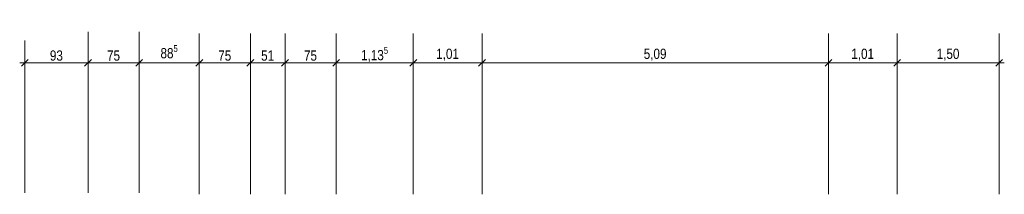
# Model space of a CAD drawing. Header units: metres. Extents: x -89 to 754, y -195 to 69.
# Tile 13 of 256: x 15.86 to 30.33, y -35.67 to -33.09. Entities that reach past the tile are written whole.
import ezdxf

# ---------------------------------------------------------------- set-up
doc = ezdxf.new("R2010")
doc.units = ezdxf.units.M
doc.header["$MEASUREMENT"] = 0
doc.layers.add('70 Entwässerung_Schmutzwasser', color=7, linetype='Continuous')
doc.layers.add('95 Ausführungsplanung Bemaßung', color=7, linetype='Continuous')
doc.styles.add('ERSTELLTER_STIL_3', font='ARIALN.TTF')
doc.dimstyles.new('ERSTELLTER_STIL__5', dxfattribs={"dimtxt": 0.15, "dimasz": 0.095143, "dimexe": 0.18, "dimexo": 0.0625, "dimgap": 0, "dimtad": 1, "dimtih": 1, "dimtoh": 1, "dimzin": 0, "dimdsep": 46, "dimtxsty": 'ERSTELLTER_STIL_3', "dimblk": 'ARROWHEAD_6', "dimblk1": 'ARROWHEAD_6', "dimblk2": 'ARROWHEAD_6', "dimcen": 0.09, "dimse1": 1, "dimse2": 1, "dimclrd": 7, "dimclre": 7, "dimclrt": 7, "dimazin": 0, "dimtfac": 1, "dimtdec": 4, "dimtmove": 0, "dimatfit": 3, "dimfxl": 1, "dimtolj": 1, "dimtzin": 0, "dimarcsym": 0})

# ---------------------------------------------------------------- blocks, each defined once
blk = doc.blocks.new('*D612')
at = {"layer": '95 Ausführungsplanung Bemaßung', "color": 7, "linetype": 'Continuous', "lineweight": 9}
for p, q in [((15.984, -33.68), (15.884, -33.78)), ((15.934, -33.824), (15.934, -33.636)), ((16.914, -33.68), (16.814, -33.78)), ((16.864, -33.824), (16.864, -33.636)), ((15.859, -33.73), (15.934, -33.73)), ((15.934, -33.73), (16.864, -33.73))]:
    blk.add_line(p, q, dxfattribs=at)
at = {"layer": '95 Ausführungsplanung Bemaßung', "color": 7, "lineweight": 9, "insert": (16.303, -33.7), "char_height": 0.15, "attachment_point": 7, "style": 'ERSTELLTER_STIL_3'}
blk.add_mtext('\\A1;{\\pql;\\fArial Narrow|b0|i0|c0|p0;\\W1.000000;93}', dxfattribs=at)
blk = doc.blocks.new('ARROWHEAD_6')
at = {"color": 0, "linetype": 'Continuous', "lineweight": 0}
for p, q in [((0, 0), (-1, 0)), ((-0.5, -0.5), (0.5, 0.5))]:
    blk.add_line(p, q, dxfattribs=at)
blk = doc.blocks.new('*D613')
at = {"layer": '95 Ausführungsplanung Bemaßung', "color": 7, "linetype": 'Continuous', "lineweight": 9}
for p, q in [((16.914, -33.68), (16.814, -33.78)), ((16.864, -33.824), (16.864, -33.636)), ((17.664, -33.68), (17.564, -33.78)), ((17.614, -33.824), (17.614, -33.636)), ((16.864, -33.73), (17.614, -33.73))]:
    blk.add_line(p, q, dxfattribs=at)
at = {"layer": '95 Ausführungsplanung Bemaßung', "color": 7, "lineweight": 9, "insert": (17.143, -33.7), "char_height": 0.15, "attachment_point": 7, "style": 'ERSTELLTER_STIL_3'}
blk.add_mtext('\\A1;{\\pql;\\fArial Narrow|b0|i0|c0|p0;\\W1.000000;75}', dxfattribs=at)
blk = doc.blocks.new('*D614')
at = {"layer": '95 Ausführungsplanung Bemaßung', "color": 7, "linetype": 'Continuous', "lineweight": 9}
for p, q in [((17.664, -33.68), (17.564, -33.78)), ((17.614, -33.824), (17.614, -33.636)), ((18.549, -33.68), (18.449, -33.78)), ((18.499, -33.824), (18.499, -33.636)), ((17.614, -33.73), (18.499, -33.73))]:
    blk.add_line(p, q, dxfattribs=at)
at = {"layer": '95 Ausführungsplanung Bemaßung', "color": 7, "lineweight": 9, "insert": (17.928, -33.707), "char_height": 0.15, "attachment_point": 7, "style": 'ERSTELLTER_STIL_3'}
blk.add_mtext('\\A1;{\\pql;\\fArial Narrow|b0|i0|c0|p0;\\W1.000000;88\\fArial Narrow|b0|i0|c0|p0;\\W1.000000;\\A1{\\H.66x;\\S5^  ;}}', dxfattribs=at)
blk = doc.blocks.new('*D615')
at = {"layer": '95 Ausführungsplanung Bemaßung', "color": 7, "linetype": 'Continuous', "lineweight": 9}
for p, q in [((18.549, -33.68), (18.449, -33.78)), ((18.499, -33.824), (18.499, -33.636)), ((19.299, -33.68), (19.199, -33.78)), ((19.249, -33.824), (19.249, -33.636)), ((18.499, -33.73), (19.249, -33.73))]:
    blk.add_line(p, q, dxfattribs=at)
at = {"layer": '95 Ausführungsplanung Bemaßung', "color": 7, "lineweight": 9, "insert": (18.777, -33.7), "char_height": 0.15, "attachment_point": 7, "style": 'ERSTELLTER_STIL_3'}
blk.add_mtext('\\A1;{\\pql;\\fArial Narrow|b0|i0|c0|p0;\\W1.000000;75}', dxfattribs=at)
blk = doc.blocks.new('*D616')
at = {"layer": '95 Ausführungsplanung Bemaßung', "color": 7, "linetype": 'Continuous', "lineweight": 9}
for p, q in [((19.299, -33.68), (19.199, -33.78)), ((19.249, -33.824), (19.249, -33.636)), ((19.809, -33.68), (19.709, -33.78)), ((19.759, -33.824), (19.759, -33.636)), ((19.249, -33.73), (19.759, -33.73))]:
    blk.add_line(p, q, dxfattribs=at)
at = {"layer": '95 Ausführungsplanung Bemaßung', "color": 7, "lineweight": 9, "insert": (19.407, -33.7), "char_height": 0.15, "attachment_point": 7, "style": 'ERSTELLTER_STIL_3'}
blk.add_mtext('\\A1;{\\pql;\\fArial Narrow|b0|i0|c0|p0;\\W1.000000;51}', dxfattribs=at)
blk = doc.blocks.new('*D617')
at = {"layer": '95 Ausführungsplanung Bemaßung', "color": 7, "linetype": 'Continuous', "lineweight": 9}
for p, q in [((19.809, -33.68), (19.709, -33.78)), ((19.759, -33.824), (19.759, -33.636)), ((20.559, -33.68), (20.459, -33.78)), ((20.509, -33.824), (20.509, -33.636)), ((19.759, -33.73), (20.509, -33.73))]:
    blk.add_line(p, q, dxfattribs=at)
at = {"layer": '95 Ausführungsplanung Bemaßung', "color": 7, "lineweight": 9, "insert": (20.037, -33.7), "char_height": 0.15, "attachment_point": 7, "style": 'ERSTELLTER_STIL_3'}
blk.add_mtext('\\A1;{\\pql;\\fArial Narrow|b0|i0|c0|p0;\\W1.000000;75}', dxfattribs=at)
blk = doc.blocks.new('*D618')
at = {"layer": '95 Ausführungsplanung Bemaßung', "color": 7, "linetype": 'Continuous', "lineweight": 9}
for p, q in [((20.559, -33.68), (20.459, -33.78)), ((20.509, -33.824), (20.509, -33.636)), ((21.694, -33.68), (21.594, -33.78)), ((21.644, -33.824), (21.644, -33.636)), ((20.509, -33.73), (21.644, -33.73))]:
    blk.add_line(p, q, dxfattribs=at)
at = {"layer": '95 Ausführungsplanung Bemaßung', "color": 7, "lineweight": 9, "insert": (20.876, -33.735), "char_height": 0.15, "attachment_point": 7, "style": 'ERSTELLTER_STIL_3'}
blk.add_mtext('\\A1;{\\pql;\\fArial Narrow|b0|i0|c0|p0;\\W1.000000;1,13\\fArial Narrow|b0|i0|c0|p0;\\W1.000000;\\A1{\\H.66x;\\S5^  ;}}', dxfattribs=at)
blk = doc.blocks.new('*D619')
at = {"layer": '95 Ausführungsplanung Bemaßung', "color": 7, "linetype": 'Continuous', "lineweight": 9}
for p, q in [((21.694, -33.68), (21.594, -33.78)), ((21.644, -33.824), (21.644, -33.636)), ((22.704, -33.68), (22.604, -33.78)), ((22.654, -33.824), (22.654, -33.636)), ((21.644, -33.73), (22.654, -33.73))]:
    blk.add_line(p, q, dxfattribs=at)
at = {"layer": '95 Ausführungsplanung Bemaßung', "color": 7, "lineweight": 9, "insert": (21.98, -33.7), "char_height": 0.15, "attachment_point": 7, "style": 'ERSTELLTER_STIL_3'}
blk.add_mtext('\\A1;{\\pql;\\fArial Narrow|b0|i0|c0|p0;\\W1.000000;1,01}', dxfattribs=at)
blk = doc.blocks.new('*D620')
at = {"layer": '95 Ausführungsplanung Bemaßung', "color": 7, "linetype": 'Continuous', "lineweight": 9}
for p, q in [((22.704, -33.68), (22.604, -33.78)), ((22.654, -33.824), (22.654, -33.636)), ((27.794, -33.68), (27.694, -33.78)), ((27.744, -33.824), (27.744, -33.636)), ((22.654, -33.73), (27.744, -33.73))]:
    blk.add_line(p, q, dxfattribs=at)
at = {"layer": '95 Ausführungsplanung Bemaßung', "color": 7, "lineweight": 9, "insert": (25.03, -33.7), "char_height": 0.15, "attachment_point": 7, "style": 'ERSTELLTER_STIL_3'}
blk.add_mtext('\\A1;{\\pql;\\fArial Narrow|b0|i0|c0|p0;\\W1.000000;5,09}', dxfattribs=at)
blk = doc.blocks.new('*D621')
at = {"layer": '95 Ausführungsplanung Bemaßung', "color": 7, "linetype": 'Continuous', "lineweight": 9}
for p, q in [((27.794, -33.68), (27.694, -33.78)), ((27.744, -33.824), (27.744, -33.636)), ((28.804, -33.68), (28.704, -33.78)), ((28.754, -33.824), (28.754, -33.636)), ((27.744, -33.73), (28.754, -33.73))]:
    blk.add_line(p, q, dxfattribs=at)
at = {"layer": '95 Ausführungsplanung Bemaßung', "color": 7, "lineweight": 9, "insert": (28.08, -33.7), "char_height": 0.15, "attachment_point": 7, "style": 'ERSTELLTER_STIL_3'}
blk.add_mtext('\\A1;{\\pql;\\fArial Narrow|b0|i0|c0|p0;\\W1.000000;1,01}', dxfattribs=at)
blk = doc.blocks.new('*D622')
at = {"layer": '95 Ausführungsplanung Bemaßung', "color": 7, "linetype": 'Continuous', "lineweight": 9}
for p, q in [((28.804, -33.68), (28.704, -33.78)), ((28.754, -33.824), (28.754, -33.636)), ((30.204, -33.78), (30.304, -33.68)), ((30.254, -33.824), (30.254, -33.636)), ((28.754, -33.73), (30.254, -33.73)), ((30.254, -33.73), (30.329, -33.73))]:
    blk.add_line(p, q, dxfattribs=at)
at = {"layer": '95 Ausführungsplanung Bemaßung', "color": 7, "lineweight": 9, "insert": (29.335, -33.7), "char_height": 0.15, "attachment_point": 7, "style": 'ERSTELLTER_STIL_3'}
blk.add_mtext('\\A1;{\\pql;\\fArial Narrow|b0|i0|c0|p0;\\W1.000000;1,50}', dxfattribs=at)

msp = doc.modelspace()

# ---------------------------------------------------------------- linework, layer by layer
at = {"layer": '70 Entwässerung_Schmutzwasser', "color": 6, "linetype": 'Continuous', "lineweight": 18}
for p, q in [((16.864, -33.273), (16.864, -35.641)), ((17.614, -33.273), (17.614, -35.641)), ((15.934, -33.401), (15.934, -35.641)), ((18.499, -33.298), (18.499, -35.665)), ((19.249, -33.298), (19.249, -35.665)), ((19.759, -33.298), (19.759, -35.665)), ((20.509, -33.298), (20.509, -35.665)), ((21.644, -33.298), (21.644, -35.665)), ((22.654, -33.298), (22.654, -35.665)), ((27.744, -33.298), (27.744, -35.665)), ((28.754, -33.298), (28.754, -35.665)), ((30.254, -33.298), (30.254, -35.665))]:
    msp.add_line(p, q, dxfattribs=at)

# ---------------------------------------------------------------- dimensions: what is measured, and where the dimension line sits
at = {"layer": '95 Ausführungsplanung Bemaßung', "color": 7, "linetype": 'Continuous', "lineweight": 9}
for base, p1, p2, picture, middle in [((18.4989, -33.7299), (17.6143, -33.7513), (18.4989, -33.8114), '*D614', (18.2442, -33.6249)), ((21.643914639, -33.729904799), (20.508914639, -33.903098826), (21.643914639, -33.942273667), '*D618', (21.271664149, -33.624904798)), ((16.864, -33.73), (15.934, -34.111), (16.864, -33.927), '*D612', (16.417, -33.625)), ((17.614, -33.73), (16.864, -33.927), (17.614, -33.751), '*D613', (17.257, -33.625)), ((19.249, -33.73), (18.499, -33.811), (19.249, -35.665), '*D615', (18.891, -33.625)), ((19.759, -33.73), (19.249, -35.665), (19.759, -33.915), '*D616', (19.521, -33.625)), ((20.509, -33.73), (19.759, -33.915), (20.509, -33.903), '*D617', (20.151, -33.625)), ((22.654, -33.73), (21.644, -33.942), (22.654, -33.943), '*D619', (22.174, -33.625)), ((27.744, -33.73), (22.654, -33.943), (27.744, -33.877), '*D620', (25.224, -33.625)), ((28.754, -33.73), (27.744, -33.877), (28.754, -33.843), '*D621', (28.274, -33.625)), ((30.254, -33.73), (28.754, -33.843), (30.254, -33.564), '*D622', (29.529, -33.625))]:
    dim = msp.add_linear_dim(base=base, p1=p1, p2=p2, dimstyle='ERSTELLTER_STIL__5', dxfattribs=at)
    dim.commit()
    dim.dimension.update_dxf_attribs({"geometry": picture, "text_midpoint": middle, "dimtype": 160})

doc.saveas('drawing.dxf')
